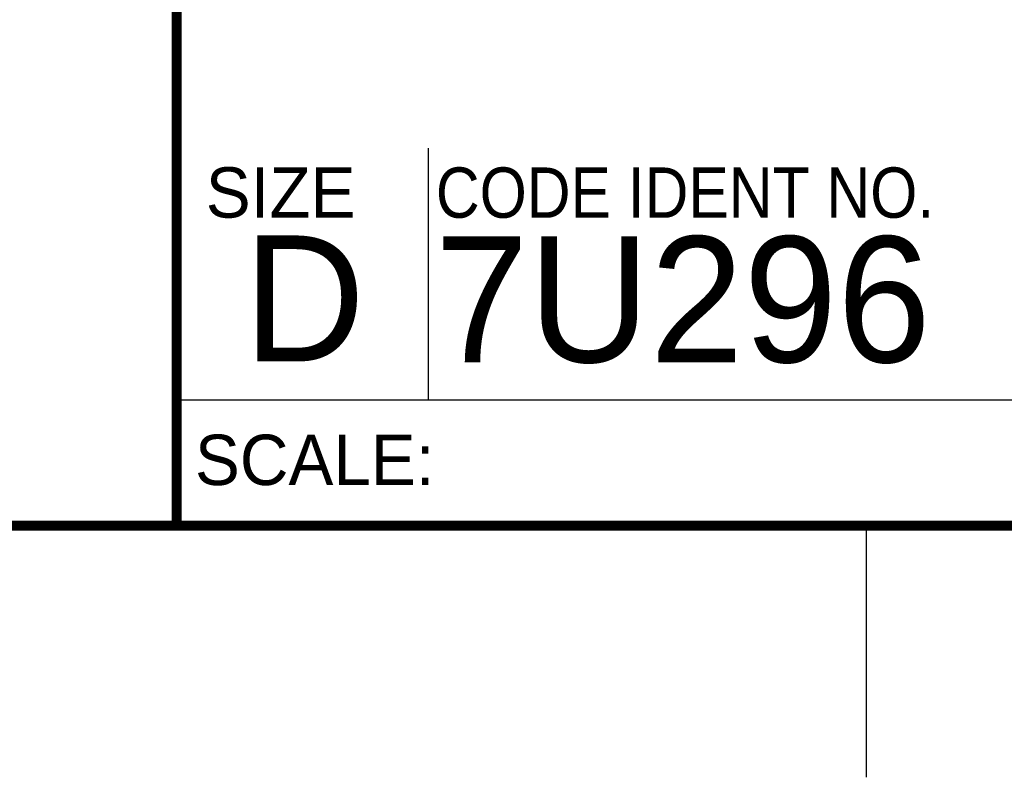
# Model space of a CAD drawing. Header units: inches. Extents: x 0 to 34, y 0 to 22.
# Tile 33 of 59: x 28.1 to 30, y 0 to 1.5. Entities that reach past the tile are written whole.
import ezdxf

# ---------------------------------------------------------------- set-up
doc = ezdxf.new("R2010")
doc.units = ezdxf.units.IN
doc.header["$LTSCALE"] = 1.87
doc.header["$MEASUREMENT"] = 0
doc.layers.get('0').update_dxf_attribs({"linetype": 'CONTINUOUS'})
doc.styles.add('TEXTSTYLE_2', font='txt')
doc.styles.add('TEXTSTYLE_3', font='txt', dxfattribs={"width": 0.9})

msp = doc.modelspace()

# ---------------------------------------------------------------- linework, layer by layer
at = {"color": 2, "linetype": 'CONTINUOUS'}
for p, q in [((28.88, 0.75), (28.88, 1.25)), ((28.38, 0.75), (33.5, 0.75)), ((29.75, 0), (29.75, 0.5))]:
    msp.add_line(p, q, dxfattribs=at)
at = {"color": 7, "linetype": 'CONTINUOUS', "const_width": 0.02}
for points in [[(28.38, 3), (28.38, 0.5)], [(0.5, 0.5), (33.5, 0.5)]]:
    msp.add_lwpolyline(points, dxfattribs=at)

# ---------------------------------------------------------------- texts
at = {"color": 2, "linetype": 'CONTINUOUS', "char_height": 0.1, "attachment_point": 1, "line_spacing_factor": 0.9}
for s, insert, width, style in [('SIZE', (28.4379, 1.2118), 0.4, 'TEXTSTYLE_2'), ('CODE IDENT NO.', (28.8949, 1.2115), 1.26, 'TEXTSTYLE_3'), ('SCALE:', (28.4164, 0.6806), 0.6, 'TEXTSTYLE_2')]:
    msp.add_mtext(s, dxfattribs=dict(at, insert=insert, width=width, style=style))
at = {"color": 7, "linetype": 'CONTINUOUS', "char_height": 0.25, "attachment_point": 1, "line_spacing_factor": 0.9, "style": 'TEXTSTYLE_2'}
for s, insert, width in [('D  ', (28.5128, 1.0764), 0.75), ('7U296', (28.8928, 1.0745), 1.25)]:
    msp.add_mtext(s, dxfattribs=dict(at, insert=insert, width=width))

doc.saveas('drawing.dxf')
